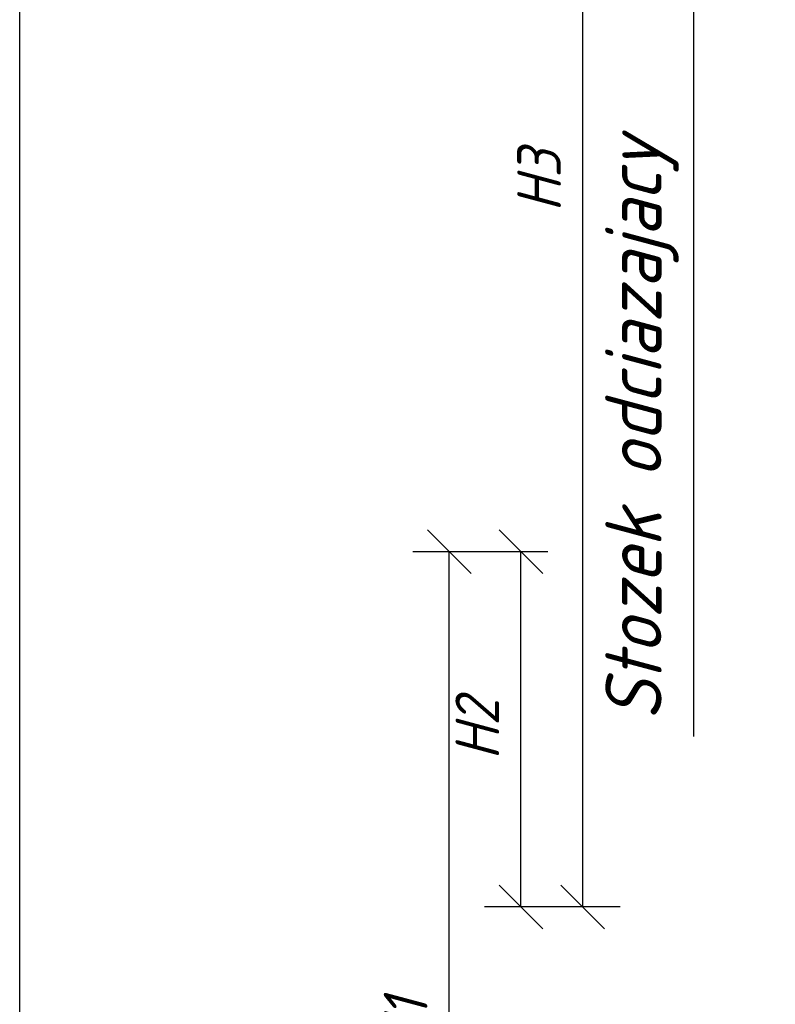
# Model space of a CAD drawing. Header units: millimetres. Extents: x 5659 to 8126, y 727 to 2118.
# Tile 42 of 53: x 7555 to 7607, y 1601 to 1669. Entities that reach past the tile are written whole.
import ezdxf

# ---------------------------------------------------------------- set-up
doc = ezdxf.new("R2010")
doc.units = ezdxf.units.MM
doc.layers.get('Defpoints').update_dxf_attribs({"color": 1, "lineweight": 13})
doc.styles.add('GOST', font='ISO.shx', dxfattribs={"oblique": 15})
doc.styles.get("Standard").update_dxf_attribs({"font": 'arial.ttf'})
doc.dimstyles.get("Standard").update_dxf_attribs({"dimtxt": 0.18, "dimasz": 0.18, "dimexe": 0.18, "dimexo": 0.0625, "dimgap": 0.09, "dimtad": 0, "dimtih": 1, "dimtoh": 1, "dimdec": 4, "dimzin": 0, "dimdsep": 46, "dimtxsty": 'Standard', "dimcen": 0.09, "dimadec": 0, "dimazin": 0, "dimtfac": 1, "dimtdec": 4, "dimtofl": 0, "dimtmove": 0, "dimatfit": 3, "dimfxl": 0, "dimtolj": 1, "dimtzin": 0, "dimarcsym": 0})

# ---------------------------------------------------------------- blocks, each defined once
blk = doc.blocks.new('_Oblique')
at = {"color": 0, "linetype": 'ByBlock', "lineweight": -2}
blk.add_line((-0.5, -0.5), (0.5, 0.5), dxfattribs=at)
blk = doc.blocks.new('*D7')
at = {"color": 1, "linetype": 'Continuous', "lineweight": -2, "transparency": 16777216}
for p, q in [((7613.563, 1707.79), (7591.023, 1707.79)), ((7593.523, 1608.06), (7593.523, 1707.79)), ((7596.084, 1608.06), (7591.023, 1608.06))]:
    blk.add_line(p, q, dxfattribs=at)
at = {"layer": 'Defpoints', "color": 0, "linetype": 'Continuous', "transparency": 16777216}
for p in [(7593.523, 1707.79), (7613.563, 1707.79), (7596.084, 1608.06)]:
    blk.add_point(p, dxfattribs=at)
at = {"color": 1, "linetype": 'Continuous', "lineweight": -2, "transparency": 16777216, "xscale": 3, "yscale": 3, "zscale": 3}
for p, rotation in [((7593.523, 1707.79), 90), ((7593.523, 1608.06), 270)]:
    blk.add_blockref('_Oblique', p, dxfattribs=dict(at, rotation=rotation))
at = {"color": 1, "linetype": 'Continuous', "transparency": 16777216, "insert": (7590.523, 1657.925), "char_height": 3, "attachment_point": 5, "rotation": 90, "style": 'GOST'}
blk.add_mtext('\\A1;H3', dxfattribs=at)
blk = doc.blocks.new('*D8')
at = {"color": 1, "linetype": 'Continuous', "lineweight": -2, "transparency": 16777216}
for p, q in [((7589.281, 1632.453), (7581.86, 1632.453)), ((7584.36, 1567.402), (7584.36, 1632.453)), ((7600.595, 1567.402), (7581.86, 1567.402))]:
    blk.add_line(p, q, dxfattribs=at)
at = {"layer": 'Defpoints', "color": 0, "linetype": 'Continuous', "transparency": 16777216}
for p in [(7584.36, 1632.453), (7589.281, 1632.453), (7600.595, 1567.402)]:
    blk.add_point(p, dxfattribs=at)
at = {"color": 1, "linetype": 'Continuous', "lineweight": -2, "transparency": 16777216, "xscale": 3, "yscale": 3, "zscale": 3}
for p, rotation in [((7584.36, 1632.453), 90), ((7584.36, 1567.402), 270)]:
    blk.add_blockref('_Oblique', p, dxfattribs=dict(at, rotation=rotation))
at = {"color": 1, "linetype": 'Continuous', "transparency": 16777216, "insert": (7581.36, 1599.928), "char_height": 3, "attachment_point": 5, "rotation": 90, "style": 'GOST'}
blk.add_mtext('\\A1;H1', dxfattribs=at)
blk = doc.blocks.new('*D9')
at = {"color": 1, "linetype": 'Continuous', "lineweight": -2, "transparency": 16777216}
for p, q in [((7591.138, 1632.453), (7586.781, 1632.453)), ((7589.281, 1608.06), (7589.281, 1632.453)), ((7596.084, 1608.06), (7586.781, 1608.06))]:
    blk.add_line(p, q, dxfattribs=at)
at = {"layer": 'Defpoints', "color": 0, "linetype": 'Continuous', "transparency": 16777216}
for p in [(7589.281, 1632.453), (7591.138, 1632.453), (7596.084, 1608.06)]:
    blk.add_point(p, dxfattribs=at)
at = {"color": 1, "linetype": 'Continuous', "lineweight": -2, "transparency": 16777216, "xscale": 3, "yscale": 3, "zscale": 3}
for p, rotation in [((7589.281, 1632.453), 90), ((7589.281, 1608.06), 270)]:
    blk.add_blockref('_Oblique', p, dxfattribs=dict(at, rotation=rotation))
at = {"color": 1, "linetype": 'Continuous', "transparency": 16777216, "insert": (7586.281, 1620.257), "char_height": 3, "attachment_point": 5, "rotation": 90, "style": 'GOST'}
blk.add_mtext('\\A1;H2', dxfattribs=at)

msp = doc.modelspace()

# ---------------------------------------------------------------- linework, layer by layer
msp.add_line((7554.859, 1463.348), (7554.859, 1760.348))

# ---------------------------------------------------------------- texts
at = {"color": 18, "linetype": 'Continuous', "true_color": 0x000000, "style": 'GOST', "oblique": 15}
msp.add_text('Stozek odciazajacy', height=3.86647, rotation=90, dxfattribs=at).set_placement((7598.939, 1620.872))

# ---------------------------------------------------------------- dimensions: what is measured, and where the dimension line sits
at = {"color": 18, "linetype": 'Continuous', "true_color": 0x000000}
for base, p1, p2, text, picture, middle in [((7593.523, 1707.79), (7596.084, 1608.06), (7613.563, 1707.79), 'H3', '*D7', (7590.523, 1657.925)), ((7584.36, 1632.453), (7600.595, 1567.402), (7589.281, 1632.453), 'H1', '*D8', (7581.36, 1599.928)), ((7589.281, 1632.453), (7596.084, 1608.06), (7591.138, 1632.453), 'H2', '*D9', (7586.281, 1620.257))]:
    dim = msp.add_linear_dim(base=base, p1=p1, p2=p2, angle=90, text=text, dimstyle='Standard', override={"dimtxt": 3, "dimasz": 3, "dimexe": 2.5, "dimexo": 0, "dimtih": 0, "dimtoh": 0, "dimdec": 2, "dimzin": 8, "dimtxsty": 'GOST', "dimblk1": 'OBLIQUE', "dimblk2": 'OBLIQUE', "dimsah": 1, "dimclrd": 1, "dimclre": 1, "dimclrt": 1, "dimtfac": 0.6667, "dimtdec": 2, "dimtofl": 1, "dimtvp": 1, "dimtzin": 8}, dxfattribs=at)
    dim.commit()
    dim.dimension.update_dxf_attribs({"geometry": picture, "text_midpoint": middle})

# ---------------------------------------------------------------- leaders
msp.add_leader([(7605.118, 1694.069), (7601.119, 1687.76), (7601.119, 1619.769)], dimstyle='Standard', override={"dimtxt": 4, "dimasz": 3, "dimexe": 2.5, "dimexo": 0, "dimtih": 0, "dimtoh": 0, "dimdec": 2, "dimzin": 8, "dimtxsty": 'GOST', "dimclrd": 1, "dimclre": 1, "dimclrt": 1, "dimtfac": 0.6667, "dimtdec": 2, "dimtofl": 1, "dimtvp": 1, "dimtzin": 8}, dxfattribs=at)

doc.saveas('drawing.dxf')
